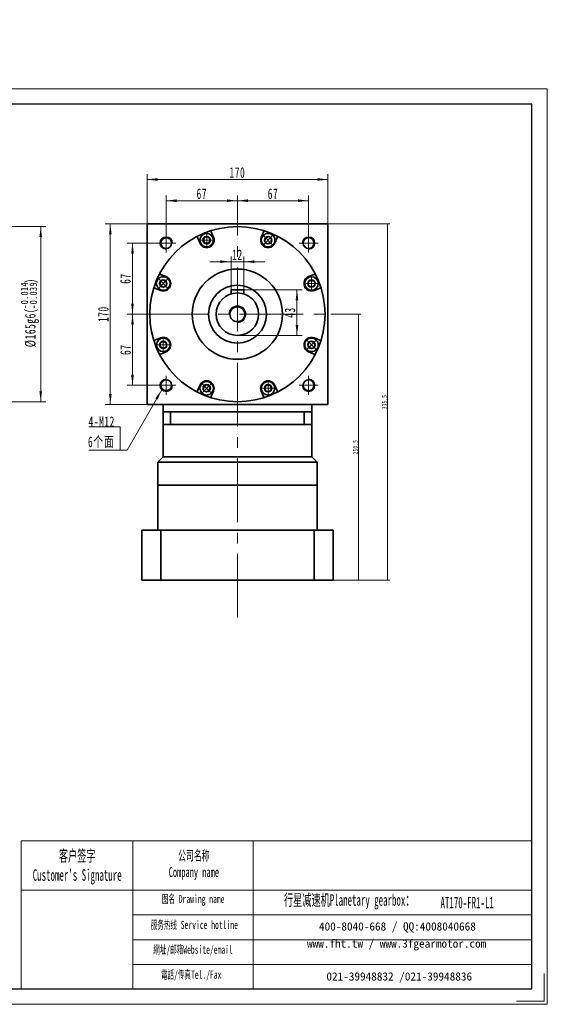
# Model space of a CAD drawing. Header units: millimetres. Extents: x 5164 to 6384, y 126 to 1054.
# Tile 3 of 3: x 5887 to 6384, y 126 to 1054. Entities that reach past the tile are written whole.
import ezdxf

# ---------------------------------------------------------------- set-up
doc = ezdxf.new("R2010")
doc.units = ezdxf.units.MM
doc.header["$LTSCALE"] = 5
doc.set_wipeout_variables(frame=1)
doc.linetypes.add('点画线', pattern=[18, 12, -2, 2, -2])
doc.layers.get('0').update_dxf_attribs({"lineweight": 18})
for name, color, linetype, lineweight in [('7标注层', 4, 'Continuous', 18), ('EB0', 7, 'Continuous', 35), ('SLD-0', 7, 'Continuous', 18), ('中心线层', 1, '点画线', 18), ('图框_外框线', 7, 'Continuous', 18), ('尺寸线层', 3, 'Continuous', 18), ('粗实线层', 7, 'Continuous', 35)]:
    doc.layers.add(name, color=color, linetype=linetype, lineweight=lineweight)
doc.styles.add('SLDTEXTSTYLE4', font='txt', dxfattribs={"width": 0.566667})
doc.styles.add('标准', font='txt', dxfattribs={"width": 0.667})
doc.dimstyles.new('a4-1-1.5', dxfattribs={"dimtxt": 4.5, "dimasz": 4.5, "dimexe": 2.25, "dimexo": 0, "dimgap": 0.75, "dimtad": 1, "dimdec": 3, "dimdsep": 46, "dimtxsty": '标准', "dimblk": '_CAXARROW', "dimcen": 0, "dimdle": 9, "dimazin": 2, "dimtfac": 0.707107, "dimtdec": 3, "dimtix": 1, "dimtmove": 2, "dimatfit": 3, "dimfxl": 0, "dimfrac": 2, "dimtolj": 1, "dimarcsym": 0})

# ---------------------------------------------------------------- blocks, each defined once
blk = doc.blocks.new('*X8')
at = {"layer": '尺寸线层', "color": 0, "char_height": 9.9, "attachment_point": 1, "line_spacing_factor": 1.15057, "style": '标准'}
for s, insert, width in [('\\T1.1;%%C35G6(', (5641.73, 512.83), 227.8998), ('\\T1.1;{\\H0.707107x;+0.025}', (5672.82, 516.85), 86.3291), ('\\T1.1;)', (5696.5, 512.83), 227.8998), ('\\T1.1;{\\H0.707107x;+0.009}', (5672.82, 508.5), 86.3291)]:
    blk.add_mtext(s, dxfattribs=dict(at, insert=insert, width=width))
blk = doc.blocks.new('*X7')
at = {"layer": '尺寸线层', "linetype": 'Continuous'}
for points in [[(5652.72, 498.5), (5662.62, 499.74), (5662.62, 497.26)], [(5687.72, 498.5), (5677.82, 499.74), (5677.82, 497.26)]]:
    blk.add_hatch(color=0, dxfattribs=at).paths.add_polyline_path(points, flags=0)
at = {"layer": '尺寸线层', "color": 0, "linetype": 'Continuous'}
for p, q in [((5652.72, 545.22), (5652.72, 493.55)), ((5687.72, 545.22), (5687.72, 493.55)), ((5652.72, 498.5), (5687.72, 498.5))]:
    blk.add_line(p, q, dxfattribs=at)
at = {"layer": '尺寸线层', "color": 0}
blk.add_blockref('*X8', (0, 0), dxfattribs=at)
blk = doc.blocks.new('_CAXARROW')
blk.add_hatch(color=0).paths.add_polyline_path([(0, 0), (-1, 0.125), (-1, -0.125)], flags=0)
blk = doc.blocks.new('*X32')
at = {"layer": '尺寸线层', "color": 0, "char_height": 9.9, "attachment_point": 1, "rotation": 90, "line_spacing_factor": 1.15057, "style": '标准'}
for s, insert, width in [('\\T1.1;{\\H0.707107x;-0.014}', (5887.96, 781.33), 86.3291), ('\\T1.1;)', (5891.98, 805.09), 248.5608), ('\\T1.1;{\\H0.707107x;-0.039}', (5896.31, 781.33), 86.3291), ('\\T1.1;%%C165g6(', (5891.98, 745.15), 248.5608)]:
    blk.add_mtext(s, dxfattribs=dict(at, insert=insert, width=width))
blk = doc.blocks.new('*X31')
at = {"layer": '尺寸线层', "linetype": 'Continuous'}
for points in [[(5906.78, 858.72), (5908.02, 848.82), (5905.54, 848.82)], [(5906.78, 693.72), (5908.02, 703.62), (5905.54, 703.62)]]:
    blk.add_hatch(color=0, dxfattribs=at).paths.add_polyline_path(points, flags=0)
at = {"layer": '尺寸线层', "color": 0, "linetype": 'Continuous'}
for p, q in [((5769.22, 858.72), (5911.73, 858.72)), ((5906.78, 858.72), (5906.78, 693.72)), ((5769.22, 693.72), (5911.73, 693.72))]:
    blk.add_line(p, q, dxfattribs=at)
at = {"layer": '尺寸线层', "color": 0}
blk.add_blockref('*X32', (0, 0), dxfattribs=at)
blk = doc.blocks.new('*X34')
at = {"layer": '尺寸线层', "linetype": 'Continuous'}
for points in [[(6006.89, 903.12), (6016.79, 904.36), (6016.79, 901.89)], [(6176.89, 903.12), (6166.99, 904.36), (6166.99, 901.89)]]:
    blk.add_hatch(color=0, dxfattribs=at).paths.add_polyline_path(points, flags=0)
at = {"layer": '尺寸线层', "color": 0, "linetype": 'Continuous'}
for p, q in [((6006.89, 861.22), (6006.89, 908.07)), ((6006.89, 903.12), (6176.89, 903.12)), ((6176.89, 861.22), (6176.89, 908.07))]:
    blk.add_line(p, q, dxfattribs=at)
at = {"layer": '尺寸线层', "color": 0, "insert": (6091.89, 909.64), "char_height": 9.9, "width": 26.9708, "attachment_point": 5, "line_spacing_factor": 1.15057, "style": '标准'}
blk.add_mtext('\\T1.1;170', dxfattribs=at)
blk = doc.blocks.new('*X35')
at = {"layer": '尺寸线层', "linetype": 'Continuous'}
for points in [[(6024.89, 883.13), (6034.79, 884.37), (6034.79, 881.9)], [(6091.89, 883.13), (6081.99, 884.37), (6081.99, 881.9)]]:
    blk.add_hatch(color=0, dxfattribs=at).paths.add_polyline_path(points, flags=0)
at = {"layer": '尺寸线层', "color": 0, "linetype": 'Continuous'}
for p, q in [((6024.89, 852.22), (6024.89, 888.08)), ((6024.89, 883.13), (6091.89, 883.13)), ((6091.89, 864.22), (6091.89, 888.08))]:
    blk.add_line(p, q, dxfattribs=at)
at = {"layer": '尺寸线层', "color": 0, "insert": (6058.39, 889.65), "char_height": 9.9, "width": 19.8, "attachment_point": 5, "line_spacing_factor": 1.15057, "style": '标准'}
blk.add_mtext('\\T1.1;67', dxfattribs=at)
blk = doc.blocks.new('*X36')
at = {"layer": '尺寸线层', "linetype": 'Continuous'}
for points in [[(6091.89, 883.13), (6101.79, 884.37), (6101.79, 881.9)], [(6158.89, 883.13), (6148.99, 884.37), (6148.99, 881.9)]]:
    blk.add_hatch(color=0, dxfattribs=at).paths.add_polyline_path(points, flags=0)
at = {"layer": '尺寸线层', "color": 0, "linetype": 'Continuous'}
for p, q in [((6091.89, 864.22), (6091.89, 888.08)), ((6091.89, 883.13), (6158.89, 883.13)), ((6158.89, 852.22), (6158.89, 888.08))]:
    blk.add_line(p, q, dxfattribs=at)
at = {"layer": '尺寸线层', "color": 0, "insert": (6125.39, 889.65), "char_height": 9.9, "width": 19.8, "attachment_point": 5, "line_spacing_factor": 1.15057, "style": '标准'}
blk.add_mtext('\\T1.1;67', dxfattribs=at)
blk = doc.blocks.new('*X37')
at = {"layer": '尺寸线层', "linetype": 'Continuous'}
for points in [[(5993.17, 843.22), (5994.4, 833.32), (5991.93, 833.32)], [(5993.17, 776.22), (5994.4, 786.12), (5991.93, 786.12)]]:
    blk.add_hatch(color=0, dxfattribs=at).paths.add_polyline_path(points, flags=0)
at = {"layer": '尺寸线层', "color": 0, "linetype": 'Continuous'}
for p, q in [((6015.89, 843.22), (5988.22, 843.22)), ((5993.17, 843.22), (5993.17, 776.22)), ((6003.89, 776.22), (5988.22, 776.22))]:
    blk.add_line(p, q, dxfattribs=at)
at = {"layer": '尺寸线层', "color": 0, "insert": (5986.65, 809.72), "char_height": 9.9, "width": 19.8, "attachment_point": 5, "rotation": 90, "line_spacing_factor": 1.15057, "style": '标准'}
blk.add_mtext('\\T1.1;67', dxfattribs=at)
blk = doc.blocks.new('*X38')
at = {"layer": '尺寸线层', "linetype": 'Continuous'}
for points in [[(5993.17, 776.22), (5994.4, 766.32), (5991.93, 766.32)], [(5993.17, 709.22), (5994.4, 719.12), (5991.93, 719.12)]]:
    blk.add_hatch(color=0, dxfattribs=at).paths.add_polyline_path(points, flags=0)
at = {"layer": '尺寸线层', "color": 0, "linetype": 'Continuous'}
for p, q in [((6003.89, 776.22), (5988.22, 776.22)), ((5993.17, 776.22), (5993.17, 709.22)), ((6015.89, 709.22), (5988.22, 709.22))]:
    blk.add_line(p, q, dxfattribs=at)
at = {"layer": '尺寸线层', "color": 0, "insert": (5986.65, 742.72), "char_height": 9.9, "width": 19.8, "attachment_point": 5, "rotation": 90, "line_spacing_factor": 1.15057, "style": '标准'}
blk.add_mtext('\\T1.1;67', dxfattribs=at)
blk = doc.blocks.new('*X39')
at = {"layer": '尺寸线层', "linetype": 'Continuous'}
for points in [[(5972.3, 861.22), (5973.54, 851.32), (5971.06, 851.32)], [(5972.3, 691.22), (5973.54, 701.12), (5971.06, 701.12)]]:
    blk.add_hatch(color=0, dxfattribs=at).paths.add_polyline_path(points, flags=0)
at = {"layer": '尺寸线层', "color": 0, "linetype": 'Continuous'}
for p, q in [((6006.89, 861.22), (5967.35, 861.22)), ((5972.3, 861.22), (5972.3, 691.22)), ((6006.89, 691.22), (5967.35, 691.22))]:
    blk.add_line(p, q, dxfattribs=at)
at = {"layer": '尺寸线层', "color": 0, "insert": (5965.78, 776.22), "char_height": 9.9, "width": 26.9708, "attachment_point": 5, "rotation": 90, "line_spacing_factor": 1.15057, "style": '标准'}
blk.add_mtext('\\T1.1;170', dxfattribs=at)
blk = doc.blocks.new('*X40')
at = {"layer": '尺寸线层', "linetype": 'Continuous'}
for points in [[(6147.96, 799.22), (6149.2, 789.32), (6146.72, 789.32)], [(6147.96, 756.22), (6149.2, 766.12), (6146.72, 766.12)]]:
    blk.add_hatch(color=0, dxfattribs=at).paths.add_polyline_path(points, flags=0)
at = {"layer": '尺寸线层', "color": 0, "linetype": 'Continuous'}
for p, q in [((6097.89, 799.22), (6152.91, 799.22)), ((6147.96, 799.22), (6147.96, 756.22)), ((6091.89, 756.22), (6152.91, 756.22))]:
    blk.add_line(p, q, dxfattribs=at)
at = {"layer": '尺寸线层', "color": 0, "insert": (6141.44, 777.72), "char_height": 9.9, "width": 19.8, "attachment_point": 5, "rotation": 90, "line_spacing_factor": 1.15057, "style": '标准'}
blk.add_mtext('\\T1.1;43', dxfattribs=at)
blk = doc.blocks.new('*X41')
at = {"layer": '尺寸线层', "linetype": 'Continuous'}
for points in [[(6085.89, 825.68), (6075.99, 824.45), (6075.99, 826.92)], [(6097.89, 825.68), (6107.79, 824.45), (6107.79, 826.92)]]:
    blk.add_hatch(color=0, dxfattribs=at).paths.add_polyline_path(points, flags=0)
at = {"layer": '尺寸线层', "color": 0, "linetype": 'Continuous'}
for p, q in [((6117.69, 825.68), (6066.09, 825.68)), ((6085.89, 799.22), (6085.89, 830.63)), ((6097.89, 799.22), (6097.89, 830.63))]:
    blk.add_line(p, q, dxfattribs=at)
at = {"layer": '尺寸线层', "color": 0, "insert": (6091.89, 832.2), "char_height": 9.9, "width": 19.8, "attachment_point": 5, "line_spacing_factor": 1.15057, "style": '标准'}
blk.add_mtext('\\T1.1;12', dxfattribs=at)
blk = doc.blocks.new('*X42')
at = {"layer": '中心线层', "linetype": '点画线', "lineweight": 18}
for p, q in [((-7.37, 0), (7.37, 0)), ((0, -7.37), (0, 7.37))]:
    blk.add_line(p, q, dxfattribs=at)
at = {"layer": '粗实线层'}
for p, q in [((-3.46, 0), (-1.73, 3)), ((-3.46, 0), (-1.73, -3)), ((-1.73, 3), (1.73, 3)), ((3.46, 0), (1.73, 3)), ((3.46, 0), (1.73, 3)), ((3.46, 0), (1.73, -3)), ((-1.73, -3), (1.73, -3))]:
    blk.add_line(p, q, dxfattribs=at)
blk.add_circle((0, 0), 3.46, dxfattribs=at)
for start, end in [(0, 180), (180, 360)]:
    blk.add_arc((0, 0), 6.37, start, end, dxfattribs=at)
blk = doc.blocks.new('*X43')
at = {"layer": '尺寸线层', "linetype": 'Continuous'}
blk.add_hatch(color=0, dxfattribs=at).paths.add_polyline_path([(39.19, 56.94), (35.35, 47.73), (33.2, 48.96)], flags=0)
at = {"layer": '尺寸线层', "color": 0, "linetype": 'Continuous'}
blk.add_line((39.19, 56.94), (6.6, 0), dxfattribs=at)
at = {"layer": '尺寸线层', "color": 0}
for p, q in [((0, 22.12), (-29.39, 22.12)), ((0, 0), (0, 22.12)), ((0, 0), (-29.39, 0)), ((6.6, 0), (0, 0))]:
    blk.add_line(p, q, dxfattribs=at)
at = {"layer": '尺寸线层', "color": 0, "insert": (-4.95, 1.98), "char_height": 9.9, "width": 48.8791, "attachment_point": 9, "line_spacing_factor": 1.15057, "style": '标准'}
blk.add_mtext('\\T1.1;4-M12\\P6个面', dxfattribs=at)
blk = doc.blocks.new('*X44')
at = {"layer": '尺寸线层', "linetype": 'Continuous'}
for points in [[(6233.19, 861.22), (6232.63, 856.72), (6233.76, 856.72)], [(6233.19, 525.72), (6232.63, 530.22), (6233.76, 530.22)]]:
    blk.add_hatch(color=0, dxfattribs=at).paths.add_polyline_path(points, flags=0)
at = {"layer": '尺寸线层', "color": 0, "linetype": 'Continuous'}
for p, q in [((6176.89, 861.22), (6235.44, 861.22)), ((6233.19, 525.72), (6233.19, 861.22)), ((6181.89, 525.72), (6235.44, 525.72))]:
    blk.add_line(p, q, dxfattribs=at)
at = {"layer": '尺寸线层', "color": 0, "insert": (6230.23, 693.47), "char_height": 4.5, "width": 22.0177, "attachment_point": 5, "rotation": 90, "line_spacing_factor": 1.15057, "style": '标准'}
blk.add_mtext('\\T1.1;335.5', dxfattribs=at)
blk = doc.blocks.new('*X45')
at = {"layer": '尺寸线层', "linetype": 'Continuous'}
for points in [[(6205.82, 776.22), (6206.38, 771.72), (6205.26, 771.72)], [(6205.82, 525.72), (6206.38, 530.22), (6205.26, 530.22)]]:
    blk.add_hatch(color=0, dxfattribs=at).paths.add_polyline_path(points, flags=0)
at = {"layer": '尺寸线层', "color": 0, "linetype": 'Continuous'}
for p, q in [((6179.89, 776.22), (6208.07, 776.22)), ((6205.82, 776.22), (6205.82, 525.72)), ((6181.89, 525.72), (6208.07, 525.72))]:
    blk.add_line(p, q, dxfattribs=at)
at = {"layer": '尺寸线层', "color": 0, "insert": (6202.86, 650.97), "char_height": 4.5, "width": 22.0844, "attachment_point": 5, "rotation": 90, "line_spacing_factor": 1.15057, "style": '标准'}
blk.add_mtext('\\T1.1;250.5', dxfattribs=at)

msp = doc.modelspace()

# ---------------------------------------------------------------- linework, layer by layer
msp.add_line((5993.5454, 280.0263), (5993.5454, 140.6026))
at = {"layer": '7标注层', "color": 0}
msp.add_line((5888.372, 280.0263), (5888.372, 140.6265), dxfattribs=at)
at = {"layer": 'EB0', "linetype": 'Continuous', "lineweight": 35}
for p, q in [((6021.8896, 684.2173), (6161.8896, 684.2173)), ((6021.8896, 672.2173), (6021.8896, 641.7173)), ((6161.8896, 672.2173), (6161.8896, 641.7173)), ((6016.8896, 636.7173), (6021.8896, 641.7173)), ((6166.8896, 636.7173), (6161.8896, 641.7173)), ((6016.8896, 615.2173), (6016.8896, 636.7173)), ((6166.8896, 615.2173), (6166.8896, 636.7173)), ((6166.8896, 615.2173), (6016.8896, 615.2173)), ((6001.8896, 572.7173), (6001.8896, 525.7173)), ((6181.8896, 572.7173), (6001.8896, 572.7173)), ((6181.8896, 572.7173), (6181.8896, 525.7173)), ((6001.8896, 525.7173), (6181.8896, 525.7173))]:
    msp.add_line(p, q, dxfattribs=at)
at = {"layer": 'EB0'}
for p, q in [((6016.8896, 615.2173), (6016.8896, 572.7173)), ((6166.8896, 615.2173), (6166.8896, 572.7173))]:
    msp.add_line(p, q, dxfattribs=at)
at = {"layer": '中心线层'}
for p, q in [((6091.8896, 490.3571), (6091.8896, 864.2173)), ((6024.8896, 834.2173), (6024.8896, 852.2173)), ((6158.8896, 852.2173), (6158.8896, 834.2173)), ((6015.8896, 843.2173), (6033.8896, 843.2173)), ((6149.8896, 843.2173), (6167.8896, 843.2173)), ((6003.8896, 776.2173), (6179.8896, 776.2173)), ((6024.8896, 700.2173), (6024.8896, 718.2173)), ((6158.8896, 718.2173), (6158.8896, 700.2173)), ((6033.8896, 709.2173), (6015.8896, 709.2173)), ((6167.8896, 709.2173), (6149.8896, 709.2173))]:
    msp.add_line(p, q, dxfattribs=at)
at = {"layer": '图框_外框线'}
for p, q in [((5888.372, 280.0263), (5993.5454, 280.0263)), ((5993.5454, 280.0263), (5993.5454, 140.6265)), ((5993.5454, 280.0263), (6369.0446, 280.0263)), ((6106.8626, 280.0263), (6106.8626, 140.6265)), ((5888.372, 233.5085), (5993.5454, 233.5085)), ((5993.5454, 233.5085), (6369.0446, 233.5085)), ((5993.5454, 210.2495), (6369.0446, 210.2495)), ((5993.5454, 186.9906), (6369.0446, 186.9906)), ((5993.5454, 163.7317), (6369.0446, 163.7317))]:
    msp.add_line(p, q, dxfattribs=at)
at = {"layer": '图框_外框线', "color": 3}
msp.add_lwpolyline([(5163.8214, 126.1057), (6383.5653, 126.1057), (6383.5653, 988.6389), (5163.8214, 988.6389)], close=True, dxfattribs=at)
at = {"layer": '图框_外框线', "color": 3, "lineweight": 25}
msp.add_lwpolyline([(5236.4252, 140.6265), (6369.0446, 140.6265), (6369.0446, 974.1181), (5236.4252, 974.1181)], close=True, dxfattribs=at)
at = {"layer": '图框_外框线', "color": 3}
msp.add_lwpolyline([(6380.6612, 155.1472), (6380.6612, 129.0099), (6354.5238, 129.0099)], dxfattribs=at)
at = {"layer": '粗实线层'}
for p, q in [((6006.8896, 691.2173), (6006.8896, 861.2173)), ((6006.8896, 861.2173), (6176.8896, 861.2173)), ((6176.8896, 691.2173), (6176.8896, 861.2173)), ((6097.8896, 799.2173), (6085.8896, 799.2173)), ((6085.8896, 799.2173), (6085.8896, 795.2961)), ((6097.8896, 795.2961), (6097.8896, 799.2173)), ((6021.8896, 684.2173), (6021.8896, 691.2173)), ((6161.8896, 684.2173), (6161.8896, 691.2173)), ((6021.8896, 684.2173), (6021.8896, 672.2173)), ((6028.8896, 684.2173), (6028.8896, 672.2173)), ((6154.8896, 684.2173), (6154.8896, 672.2173)), ((6161.8896, 684.2173), (6161.8896, 672.2173)), ((6161.8896, 672.2173), (6021.8896, 672.2173)), ((6021.8896, 641.7173), (6161.8896, 641.7173)), ((6016.8896, 636.7173), (6166.8896, 636.7173)), ((6016.8896, 615.2173), (6166.8896, 615.2173)), ((6016.8896, 572.7173), (6016.8896, 615.2173)), ((6166.8896, 615.2173), (6166.8896, 572.7173)), ((6019.6816, 525.7173), (6019.6816, 572.7173)), ((6164.0977, 525.7173), (6164.0977, 572.7173))]:
    msp.add_line(p, q, dxfattribs=at)
msp.add_lwpolyline([(6176.8896, 691.2173), (6006.8896, 691.2173)], dxfattribs=at)
for centre, radius in [((6091.8896, 776.2173), 82.5), ((6024.8896, 843.2173), 5.1), ((6158.8896, 843.2173), 5.1), ((6091.8896, 776.2173), 42.5), ((6091.8896, 776.2173), 27.25), ((6091.8896, 776.2173), 20), ((6091.8896, 776.2173), 7), ((6024.8896, 709.2173), 5.1), ((6158.8896, 709.2173), 5.1)]:
    msp.add_circle(centre, radius, dxfattribs=at)
at = {"layer": '粗实线层', "lineweight": 18}
for centre, radius, start, end in [((6024.8896, 843.2173), 6, 0, 270), ((6158.8896, 843.2173), 6, 270, 180), ((6091.8896, 776.2173), 8, 270, 180), ((6024.8896, 709.2173), 6, 90, 360), ((6158.8896, 709.2173), 6, 180, 90)]:
    msp.add_arc(centre, radius, start, end, dxfattribs=at)

# ---------------------------------------------------------------- block references
at = {"layer": '尺寸线层'}
msp.add_blockref('*X43', (5981.4569, 648.035), dxfattribs=at)

# ---------------------------------------------------------------- texts
at = {"layer": 'SLD-0', "color": 1, "attachment_point": 2, "style": 'SLDTEXTSTYLE4'}
for s, insert, char_height, width in [("{\\fSimSun|b1|i0|c134|p2;客户签字\\PCustomer's Signature}", (5941.14, 271.4203), 10.85416, 135.026867), ('{\\fSimSun|b1|i0|c134|p2;公司名称\\PCompany name}', (6050.9227, 270.8441), 9.303566, 120.452126), ('{\\fSimSun|b1|i0|c134|p2;图名 Drawing name}', (6050.2868, 229.221), 7.752971, 99.150303), ('{\\fSimSun|b1|i0|c134|p2;  \\H1.1667x;行星减速机Planetary gearbox\\fSimSun|b0|i0|c134|p2;：}', (6193.2177, 229.8191), 9.303566, 146.323131), ('AT170-FR1-L1', (6308.1592, 227.3489), 10.85416, 78.99093), ('{\\fSimSun|b1|i0|c134|p2;服务热线 Service hotline}', (6051.3862, 204.8419), 7.752971, 110.462962), ('{\\fSimSun|b1|i0|c134|p2;網址/邮箱Website/email}', (6050.179, 181.4835), 7.752971, 114.981547), ('{\\fSimSun|b1|i0|c134|p2;電話/传真Tel./Fax}', (6048.442, 157.9429), 7.752971, 116.364438)]:
    msp.add_mtext(s, dxfattribs=dict(at, insert=insert, char_height=char_height, width=width))
at = {"layer": 'SLD-0', "color": 1, "char_height": 7.752971, "attachment_point": 2}
for s, insert, width in [('{\\fSimSun|b1|i0|c134|p2;400-8040-668 / QQ:4008040668}', (6242.4999, 203.3605), 225.730932), ('{\\fSimSun|b1|i0|c134|p2;www.fht.tw / www.3fgearmotor.com }', (6241.785, 187.2121), 225.985043), ('{\\fSimSun|b1|i0|c134|p2;021-39948832 /021-39948836 }', (6244.2289, 156.2477), 172.556675)]:
    msp.add_mtext(s, dxfattribs=dict(at, insert=insert, width=width))

# ---------------------------------------------------------------- dimensions: what is measured, and where the dimension line sits
at = {"layer": '尺寸线层'}
dim = msp.add_linear_dim(base=(5906.7775, 693.7173), p1=(5769.2153, 858.7173), p2=(5769.2153, 693.7173), angle=270, text='\\A1;%%C165g6({\\H0.707107x;\\S-0.014^ -0.039;})', dimstyle='a4-1-1.5', override={"dimpost": '%%C<>', "dimsah": 1, "dimtfill": 1}, dxfattribs=at)
dim.commit()
dim.dimension.update_dxf_attribs({"geometry": '*X31', "text_midpoint": (5895.9208, 776.2173), "dimtype": 160})
for base, p1, p2, angle, picture, middle in [((6176.8896, 903.1226), (6006.8896, 861.2173), (6176.8896, 861.2173), 0, '*X34', (6091.8896, 909.6401)), ((6091.8896, 883.1337), (6024.8896, 852.2173), (6091.8896, 864.2173), 180, '*X35', (6058.3896, 889.6512)), ((6158.8896, 883.1337), (6091.8896, 864.2173), (6158.8896, 852.2173), 180, '*X36', (6125.3896, 889.6512)), ((5972.2982, 691.2173), (6006.8896, 861.2173), (6006.8896, 691.2173), 270, '*X39', (5965.7807, 776.2173)), ((6233.1937, 861.2173), (6181.8896, 525.7173), (6176.8896, 861.2173), 90, '*X44', (6230.2312, 693.4673)), ((5993.1657, 776.2173), (6015.8896, 843.2173), (6003.8896, 776.2173), 270, '*X37', (5986.6482, 809.7173)), ((6147.9617, 756.2173), (6097.8896, 799.2173), (6091.8896, 756.2173), 270, '*X40', (6141.4442, 777.7173)), ((5993.1657, 709.2173), (6003.8896, 776.2173), (6015.8896, 709.2173), 270, '*X38', (5986.6482, 742.7173)), ((6205.8189, 525.7173), (6179.8896, 776.2173), (6181.8896, 525.7173), 90, '*X45', (6202.8564, 650.9673))]:
    dim = msp.add_linear_dim(base=base, p1=p1, p2=p2, angle=angle, dimstyle='a4-1-1.5', override={"dimsah": 1, "dimtfill": 1, "dimtzin": 8}, dxfattribs=at)
    dim.commit()
    dim.dimension.update_dxf_attribs({"geometry": picture, "text_midpoint": middle, "dimtype": 160})
dim = msp.add_linear_dim(base=(6085.8896, 825.6841), p1=(6097.8896, 799.2173), p2=(6085.8896, 799.2173), dimstyle='a4-1-1.5', override={"dimsah": 1, "dimtfill": 1, "dimtzin": 8}, dxfattribs=at)
dim.commit()
dim.dimension.update_dxf_attribs({"geometry": '*X41', "text_midpoint": (6091.8896, 832.2016), "dimtype": 160})
dim = msp.add_linear_dim(base=(5687.7155, 498.4991), p1=(5652.7155, 545.2173), p2=(5687.7155, 545.2173), text='\\A1;%%C35G6({\\H0.707107x;\\S+0.025^ +0.009;})', dimstyle='a4-1-1.5', override={"dimpost": '%%C<>', "dimsah": 1, "dimtfill": 1}, dxfattribs=at)
dim.commit()
dim.dimension.update_dxf_attribs({"geometry": '*X7', "text_midpoint": (5670.2155, 509.1226), "dimtype": 160})

# ---------------------------------------------------------------- next in the draw order: wipeouts: each hides what was drawn before it
for points in [[(6069.362, 845.9702), (6069.2813, 846.9804), (6069.2813, 846.9804), (6068.7512, 848.6909), (6067.7657, 850.186), (6066.4026, 851.3475), (6064.77, 852.0833), (6062.997, 852.3352), (6062.997, 852.3352), (6061.224, 852.0833), (6059.5914, 851.3475), (6058.2284, 850.186), (6057.2428, 848.6909), (6056.7127, 846.9804), (6056.7127, 846.9804), (6056.632, 845.9702), (6056.632, 845.9702), (6056.8489, 844.3228), (6057.4848, 842.7877), (6058.4963, 841.4695), (6059.8145, 840.458), (6061.3496, 839.8221), (6062.997, 839.6052), (6062.997, 839.6052), (6064.9639, 839.9167), (6066.7383, 840.8208), (6068.1464, 842.229), (6069.0505, 844.0033)], [(6125.2829, 841.4695), (6125.9402, 842.2408), (6125.9402, 842.2408), (6126.7749, 843.8252), (6127.1352, 845.5793), (6126.9926, 847.3644), (6126.3585, 849.0391), (6125.2829, 850.4709), (6125.2829, 850.4709), (6123.8511, 851.5465), (6122.1764, 852.1806), (6120.3913, 852.3232), (6118.6372, 851.9629), (6117.0528, 851.1282), (6117.0528, 851.1282), (6116.2815, 850.4709), (6116.2815, 850.4709), (6115.27, 849.1527), (6114.6341, 847.6176), (6114.4172, 845.9702), (6114.6341, 844.3228), (6115.27, 842.7877), (6116.2815, 841.4695), (6116.2815, 841.4695), (6117.8926, 840.299), (6119.7865, 839.6836), (6121.7779, 839.6836), (6123.6719, 840.299)], [(6026.6374, 809.6106), (6025.8661, 810.2679), (6025.8661, 810.2679), (6024.2818, 811.1026), (6022.5276, 811.4629), (6020.7425, 811.3203), (6019.0678, 810.6862), (6017.636, 809.6106), (6017.636, 809.6106), (6016.5604, 808.1788), (6015.9263, 806.5041), (6015.7837, 804.719), (6016.144, 802.9648), (6016.9787, 801.3805), (6016.9787, 801.3805), (6017.636, 800.6092), (6017.636, 800.6092), (6018.9542, 799.5977), (6020.4893, 798.9618), (6022.1367, 798.7449), (6023.7841, 798.9618), (6025.3192, 799.5977), (6026.6374, 800.6092), (6026.6374, 800.6092), (6027.808, 802.2203), (6028.4233, 804.1142), (6028.4233, 806.1056), (6027.808, 807.9996)], [(6161.6425, 798.7449), (6162.6527, 798.8256), (6162.6527, 798.8256), (6164.3632, 799.3557), (6165.8583, 800.3413), (6167.0198, 801.7043), (6167.7556, 803.3369), (6168.0075, 805.1099), (6168.0075, 805.1099), (6167.7556, 806.8829), (6167.0198, 808.5155), (6165.8583, 809.8786), (6164.3632, 810.8641), (6162.6527, 811.3942), (6162.6527, 811.3942), (6161.6425, 811.4749), (6161.6425, 811.4749), (6159.9951, 811.258), (6158.46, 810.6222), (6157.1418, 809.6106), (6156.1303, 808.2924), (6155.4944, 806.7573), (6155.2775, 805.1099), (6155.2775, 805.1099), (6155.589, 803.143), (6156.4931, 801.3686), (6157.9013, 799.9605), (6159.6756, 799.0564)], [(6022.1367, 753.6897), (6021.1266, 753.609), (6021.1266, 753.609), (6019.416, 753.0789), (6017.9209, 752.0934), (6016.7594, 750.7303), (6016.0236, 749.0977), (6015.7717, 747.3247), (6015.7717, 747.3247), (6016.0236, 745.5517), (6016.7594, 743.9191), (6017.9209, 742.5561), (6019.416, 741.5705), (6021.1266, 741.0404), (6021.1266, 741.0404), (6022.1367, 740.9597), (6022.1367, 740.9597), (6023.7841, 741.1766), (6025.3192, 741.8125), (6026.6374, 742.824), (6027.649, 744.1422), (6028.2848, 745.6773), (6028.5017, 747.3247), (6028.5017, 747.3247), (6028.1902, 749.2916), (6027.2861, 751.066), (6025.878, 752.4741), (6024.1036, 753.3782)], [(6157.1418, 742.824), (6157.9131, 742.1667), (6157.9131, 742.1667), (6159.4975, 741.332), (6161.2516, 740.9717), (6163.0367, 741.1143), (6164.7114, 741.7484), (6166.1433, 742.824), (6166.1433, 742.824), (6167.2188, 744.2558), (6167.8529, 745.9305), (6167.9955, 747.7156), (6167.6352, 749.4698), (6166.8005, 751.0541), (6166.8005, 751.0541), (6166.1433, 751.8254), (6166.1433, 751.8254), (6164.825, 752.837), (6163.2899, 753.4728), (6161.6425, 753.6897), (6159.9951, 753.4728), (6158.46, 752.837), (6157.1418, 751.8254), (6157.1418, 751.8254), (6155.9713, 750.2144), (6155.3559, 748.3204), (6155.3559, 746.329), (6155.9713, 744.4351)], [(6058.4963, 710.9651), (6057.839, 710.1938), (6057.839, 710.1938), (6057.0044, 708.6095), (6056.644, 706.8553), (6056.7866, 705.0702), (6057.4207, 703.3955), (6058.4963, 701.9637), (6058.4963, 701.9637), (6059.9281, 700.8881), (6061.6028, 700.254), (6063.3879, 700.1114), (6065.1421, 700.4717), (6066.7264, 701.3064), (6066.7264, 701.3064), (6067.4977, 701.9637), (6067.4977, 701.9637), (6068.5093, 703.2819), (6069.1451, 704.817), (6069.362, 706.4644), (6069.1451, 708.1118), (6068.5093, 709.6469), (6067.4977, 710.9651), (6067.4977, 710.9651), (6065.8867, 712.1357), (6063.9927, 712.751), (6062.0013, 712.751), (6060.1074, 712.1357)], [(6114.4172, 706.4644), (6114.4979, 705.4542), (6114.4979, 705.4542), (6115.028, 703.7437), (6116.0136, 702.2486), (6117.3766, 701.0871), (6119.0092, 700.3513), (6120.7822, 700.0994), (6120.7822, 700.0994), (6122.5552, 700.3513), (6124.1878, 701.0871), (6125.5509, 702.2486), (6126.5364, 703.7437), (6127.0665, 705.4542), (6127.0665, 705.4542), (6127.1472, 706.4644), (6127.1472, 706.4644), (6126.9303, 708.1118), (6126.2945, 709.6469), (6125.2829, 710.9651), (6123.9647, 711.9767), (6122.4296, 712.6125), (6120.7822, 712.8294), (6120.7822, 712.8294), (6118.8153, 712.5179), (6117.041, 711.6138), (6115.6328, 710.2057), (6114.7287, 708.4313)]]:
    msp.add_wipeout(points).dxf.layer = '粗实线层'

# ---------------------------------------------------------------- next in the draw order: linework, layer by layer
at = {"layer": '粗实线层'}
for p, q in [((6069.4642, 848.649), (6067.3187, 853.8286)), ((6114.3151, 848.649), (6116.4605, 853.8286)), ((6056.5299, 843.2914), (6054.3844, 848.4711)), ((6127.2494, 843.2914), (6129.3948, 848.4711)), ((6024.8155, 811.5771), (6019.6358, 813.7225)), ((6158.9637, 811.5771), (6164.1434, 813.7225)), ((6019.4579, 798.6427), (6014.2783, 800.7882)), ((6164.3213, 798.6427), (6169.501, 800.7882)), ((6019.4579, 753.7919), (6014.2783, 751.6464)), ((6164.3213, 753.7919), (6169.501, 751.6464)), ((6024.8155, 740.8575), (6019.6358, 738.7121)), ((6158.9637, 740.8575), (6164.1434, 738.7121)), ((6056.5299, 709.1432), (6054.3844, 703.9635)), ((6127.2494, 709.1432), (6129.3948, 703.9635)), ((6069.4642, 703.7856), (6067.3187, 698.606)), ((6114.3151, 703.7856), (6116.4605, 698.606))]:
    msp.add_line(p, q, dxfattribs=at)
for centre, radius, start, end in [((6068.2426, 854.2113), 1, 106.8667522, 202.5000219), ((6115.5367, 854.2113), 1, 337.4999781, 73.1332478), ((6053.4605, 848.0884), 1, 22.4999781, 118.1332478), ((6062.997, 845.9702), 7, 202.5, 22.5), ((6120.7822, 845.9702), 7, 157.5, 337.5), ((6130.3187, 848.0884), 1, 61.8667522, 157.5000219), ((6020.0185, 814.6464), 1, 151.8667522, 247.5000219), ((6022.1367, 805.1099), 7, 247.5, 67.5), ((6161.6425, 805.1099), 7, 112.5, 292.5), ((6163.7607, 814.6464), 1, 292.4999781, 28.1332478), ((6013.8956, 799.8643), 1, 67.4999781, 163.1332478), ((6169.8836, 799.8643), 1, 16.8667522, 112.5000219), ((6013.8956, 752.5703), 1, 196.8667522, 292.5000219), ((6022.1367, 747.3247), 7, 292.5, 112.5), ((6161.6425, 747.3247), 7, 67.5, 247.5), ((6169.8836, 752.5703), 1, 247.4999781, 343.1332478), ((6020.0185, 737.7882), 1, 112.4999781, 208.1332478), ((6163.7607, 737.7882), 1, 331.8667522, 67.5000219), ((6062.997, 706.4644), 7, 337.5, 157.5), ((6120.7822, 706.4644), 7, 22.5, 202.5), ((6053.4605, 704.3462), 1, 241.8667522, 337.5000219), ((6068.2426, 698.2233), 1, 157.4999781, 253.1332478), ((6115.5367, 698.2233), 1, 286.8667522, 22.5000219), ((6130.3187, 704.3462), 1, 202.4999781, 298.1332478)]:
    msp.add_arc(centre, radius, start, end, dxfattribs=at)

# ---------------------------------------------------------------- next in the draw order: block references
for p, rotation in [((6120.7822, 845.9702), 315.0000000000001), ((6022.1367, 805.1099), 45.00000000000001), ((6161.6425, 805.1099), 270), ((6022.1367, 747.3247), 90), ((6161.6425, 747.3247), 225.0000000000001), ((6062.997, 706.4644), 135.0000000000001), ((6120.7822, 706.4644), 180)]:
    msp.add_blockref('*X42', p, dxfattribs=dict(at, rotation=rotation))
msp.add_blockref('*X42', (6062.997, 845.9702), dxfattribs=at)

doc.saveas('drawing.dxf')
